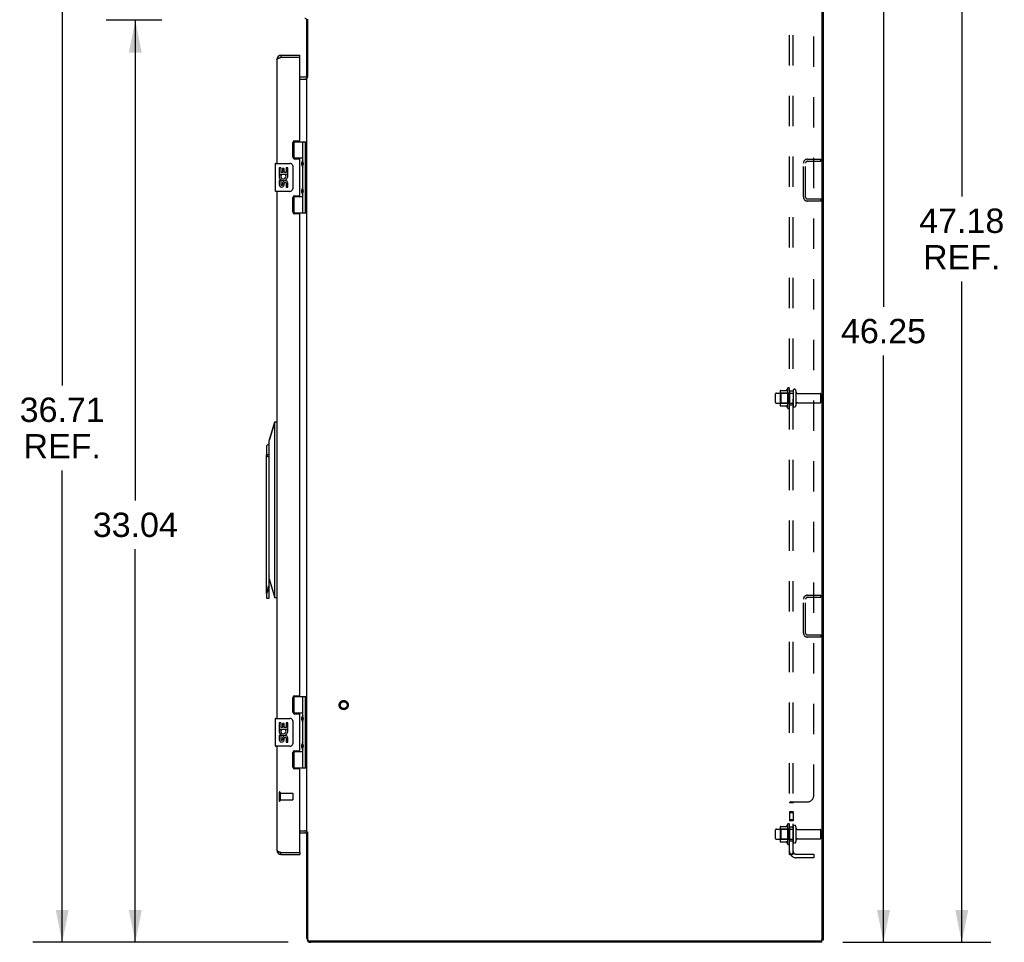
# Model space of a CAD drawing. Header units: inches. Extents: x 0 to 198, y 0 to 128.
# Tile 94 of 102: x 98 to 134, y 53 to 86. Entities that reach past the tile are written whole.
import ezdxf

# ---------------------------------------------------------------- set-up
doc = ezdxf.new("R2010")
doc.units = ezdxf.units.IN
doc.header["$LTSCALE"] = 10.872093
doc.header["$MEASUREMENT"] = 0
doc.linetypes.add('HIDDEN', pattern=[0.2, 0.1, -0.1])
doc.layers.get('0').update_dxf_attribs({"linetype": 'CONTINUOUS'})
for name, color, linetype in [('02___PRT_ALL_AXES', 7, 'CONTINUOUS'), ('DEFAULT_2', 8, 'HIDDEN'), ('DIMENSIONS', 7, 'CONTINUOUS')]:
    doc.layers.add(name, color=color, linetype=linetype)
doc.styles.get("Standard").update_dxf_attribs({"font": 'arial.ttf'})
doc.dimstyles.new('DIMSTYLE_1', dxfattribs={"dimtxt": 0.872093, "dimasz": 1.162791, "dimexe": 0.09, "dimexo": 0.07, "dimgap": 0.0375, "dimtad": 0, "dimtih": 1, "dimtoh": 1, "dimzin": 4, "dimdsep": 46, "dimtxsty": 'Standard', "dimblk": '_FILLED', "dimblk1": '_FILLED', "dimblk2": '_FILLED', "dimcen": 0.09, "dimazin": 1, "dimtfac": 1, "dimtofl": 0, "dimtmove": 0, "dimatfit": 3, "dimldrblk": '_FILLED', "dimfxl": 0, "dimtolj": 1, "dimtzin": 4, "dimarcsym": 0})

# ---------------------------------------------------------------- blocks, each defined once
blk = doc.blocks.new('_FILLED')
at = {"color": 0, "linetype": 'ByBlock'}
blk.add_solid([(0, 0), (-1, 0.2), (-1, -0.2)], dxfattribs=at)
blk = doc.blocks.new('*D3')
at = {"layer": 'DIMENSIONS', "color": 2, "linetype": 'Continuous'}
for p, q in [((103.332, 85.695), (101.335, 85.695)), ((102.382, 85.695), (102.382, 68.49)), ((102.382, 52.657), (102.382, 66.746)), ((107.856, 52.657), (101.335, 52.657))]:
    blk.add_line(p, q, dxfattribs=at)
at = {"layer": 'DIMENSIONS', "color": 2, "linetype": 'Continuous', "xscale": 1.1627906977, "yscale": 1.1627906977, "zscale": 1.1627906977}
for p, rotation in [((102.382, 85.695), 90), ((102.382, 52.657), 270)]:
    blk.add_blockref('_FILLED', p, dxfattribs=dict(at, rotation=rotation))
at = {"layer": 'DIMENSIONS', "color": 2, "linetype": 'Continuous', "insert": (102.382, 68.054), "char_height": 0.8721, "width": 3.04746, "attachment_point": 2, "line_spacing_factor": 0.9}
blk.add_mtext('33.04', dxfattribs=at)
blk = doc.blocks.new('*D5')
at = {"layer": 'DIMENSIONS', "color": 2, "linetype": 'Continuous'}
for p, q in [((126.409, 98.903), (130.239, 98.903)), ((129.193, 98.903), (129.193, 75.432)), ((129.193, 52.657), (129.193, 73.688)), ((127.741, 52.657), (130.239, 52.657))]:
    blk.add_line(p, q, dxfattribs=at)
at = {"layer": 'DIMENSIONS', "color": 2, "linetype": 'Continuous', "xscale": 1.1627906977, "yscale": 1.1627906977, "zscale": 1.1627906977}
for p, rotation in [((129.193, 98.903), 90), ((129.193, 52.657), 270)]:
    blk.add_blockref('_FILLED', p, dxfattribs=dict(at, rotation=rotation))
at = {"layer": 'DIMENSIONS', "color": 2, "linetype": 'Continuous', "insert": (129.193, 74.996), "char_height": 0.8721, "width": 3.04746, "attachment_point": 2, "line_spacing_factor": 0.9}
blk.add_mtext('46.25', dxfattribs=at)
blk = doc.blocks.new('*D6')
at = {"layer": 'DIMENSIONS', "color": 2, "linetype": 'Continuous'}
for p, q in [((101.774, 89.369), (98.715, 89.369)), ((99.762, 89.369), (99.762, 72.612)), ((99.762, 52.657), (99.762, 69.559)), ((107.856, 52.657), (98.715, 52.657))]:
    blk.add_line(p, q, dxfattribs=at)
at = {"layer": 'DIMENSIONS', "color": 2, "linetype": 'Continuous', "xscale": 1.1627906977, "yscale": 1.1627906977, "zscale": 1.1627906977}
for p, rotation in [((99.762, 89.369), 90), ((99.762, 52.657), 270)]:
    blk.add_blockref('_FILLED', p, dxfattribs=dict(at, rotation=rotation))
at = {"layer": 'DIMENSIONS', "color": 2, "linetype": 'Continuous', "insert": (99.762, 72.176), "char_height": 0.8721, "width": 3.04746, "attachment_point": 2, "line_spacing_factor": 0.9}
blk.add_mtext('36.71\\PREF.', dxfattribs=at)
blk = doc.blocks.new('*D15')
at = {"layer": 'DIMENSIONS', "color": 2, "linetype": 'Continuous'}
for p, q in [((125.877, 99.835), (133.045, 99.835)), ((131.998, 99.835), (131.998, 79.385)), ((131.998, 52.657), (131.998, 76.332)), ((127.741, 52.657), (133.045, 52.657))]:
    blk.add_line(p, q, dxfattribs=at)
at = {"layer": 'DIMENSIONS', "color": 2, "linetype": 'Continuous', "xscale": 1.1627906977, "yscale": 1.1627906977, "zscale": 1.1627906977}
for p, rotation in [((131.998, 99.835), 90), ((131.998, 52.657), 270)]:
    blk.add_blockref('_FILLED', p, dxfattribs=dict(at, rotation=rotation))
at = {"layer": 'DIMENSIONS', "color": 2, "linetype": 'Continuous', "insert": (131.998, 78.949), "char_height": 0.8721, "width": 3.04746, "attachment_point": 2, "line_spacing_factor": 0.9}
blk.add_mtext('47.18\\PREF.', dxfattribs=at)

msp = doc.modelspace()

# ---------------------------------------------------------------- linework, layer by layer
at = {"color": 3, "linetype": 'Continuous'}
for p, q in [((126.987, 96.008), (126.987, 52.755)), ((108.562, 83.673), (108.562, 85.741)), ((107.53, 84.344), (107.537, 84.346)), ((107.537, 84.346), (107.543, 84.348)), ((107.543, 84.348), (107.55, 84.351)), ((107.55, 84.351), (107.556, 84.353)), ((107.556, 84.353), (107.563, 84.355)), ((107.563, 84.355), (107.574, 84.358)), ((107.574, 84.358), (107.584, 84.362)), ((107.584, 84.362), (107.602, 84.367)), ((107.602, 84.442), (108.282, 84.442)), ((108.267, 84.367), (107.602, 84.367)), ((108.282, 81.409), (108.282, 84.352)), ((107.457, 84.297), (107.457, 80.567)), ((108.525, 56.609), (108.525, 83.638)), ((108.525, 83.638), (108.545, 83.638)), ((108.282, 83.59), (108.51, 83.59)), ((108.032, 80.788), (108.032, 81.315)), ((108.095, 81.378), (108.251, 81.378)), ((108.251, 80.725), (108.095, 80.725)), ((108.282, 79.441), (108.282, 80.694)), ((107.457, 79.567), (107.457, 60.681)), ((108.095, 79.41), (108.251, 79.41)), ((108.032, 78.82), (108.032, 79.347)), ((108.251, 78.757), (108.095, 78.757)), ((108.282, 61.522), (108.282, 78.726)), ((108.032, 60.901), (108.032, 61.428)), ((108.095, 61.491), (108.251, 61.491)), ((108.251, 60.838), (108.095, 60.838)), ((108.282, 59.554), (108.282, 60.807)), ((107.457, 59.681), (107.457, 55.951)), ((108.032, 58.933), (108.032, 59.46)), ((108.095, 59.523), (108.251, 59.523)), ((108.251, 58.87), (108.095, 58.87)), ((108.282, 55.896), (108.282, 58.839)), ((108.282, 56.657), (108.51, 56.657)), ((108.525, 56.609), (108.545, 56.609)), ((108.562, 52.755), (108.562, 56.575)), ((107.537, 55.901), (107.543, 55.899)), ((107.543, 55.899), (107.55, 55.897)), ((107.55, 55.897), (107.556, 55.895)), ((107.556, 55.895), (107.567, 55.892)), ((107.567, 55.892), (107.577, 55.888)), ((107.577, 55.888), (107.602, 55.881)), ((107.602, 55.881), (108.267, 55.881)), ((107.602, 55.806), (108.282, 55.806)), ((126.927, 52.695), (108.622, 52.695)), ((126.983, 52.732), (126.987, 52.732))]:
    msp.add_line(p, q, dxfattribs=at)
at = {"color": 7, "linetype": 'Continuous'}
for p, q in [((127.025, 96.005), (127.025, 52.732)), ((108.525, 83.665), (108.525, 85.695)), ((107.602, 84.442), (107.602, 84.367)), ((108.282, 84.367), (108.267, 84.367)), ((108.282, 84.367), (108.282, 84.442)), ((108.282, 83.665), (108.455, 83.665)), ((108.559, 83.665), (108.525, 83.665)), ((108.542, 83.665), (108.555, 83.655)), ((108.041, 81.347), (108.525, 81.347)), ((108.067, 81.347), (108.067, 80.756)), ((108.387, 80.659), (108.387, 81.347)), ((108.486, 78.788), (108.486, 81.347)), ((107.397, 80.552), (107.397, 79.582)), ((107.412, 80.567), (107.922, 80.567)), ((108.022, 80.467), (108.022, 79.667)), ((108.387, 80.756), (108.04, 80.756)), ((108.047, 80.747), (108.098, 80.747)), ((108.371, 80.629), (108.371, 80.559)), ((108.371, 80.559), (108.371, 80.489)), ((108.387, 79.675), (108.387, 80.459)), ((107.922, 79.567), (107.412, 79.567)), ((108.371, 79.645), (108.371, 79.575)), ((108.371, 79.575), (108.371, 79.505)), ((108.387, 78.788), (108.387, 79.475)), ((108.04, 79.378), (108.387, 79.378)), ((108.098, 79.387), (108.047, 79.387)), ((108.067, 79.378), (108.067, 78.788)), ((108.525, 78.788), (108.041, 78.788)), ((107.181, 70.629), (107.378, 71.305)), ((107.378, 71.305), (107.181, 70.636)), ((107.378, 65.006), (107.378, 71.305)), ((107.378, 71.305), (107.457, 71.305)), ((107.181, 65.675), (107.181, 70.636)), ((107.087, 70.45), (107.087, 70.124)), ((107.087, 65.158), (107.087, 70.124)), ((107.181, 70.124), (107.087, 70.124)), ((107.173, 64.986), (107.173, 66.407)), ((107.181, 65.682), (107.378, 65.006)), ((107.181, 65.675), (107.378, 65.006)), ((107.154, 65.429), (107.157, 65.413)), ((107.087, 65.159), (107.087, 65.006)), ((107.107, 64.986), (107.173, 64.986)), ((107.457, 65.006), (107.378, 65.006)), ((108.041, 61.46), (108.525, 61.46)), ((108.067, 61.46), (108.067, 60.87)), ((108.387, 60.773), (108.387, 61.46)), ((108.486, 58.901), (108.486, 61.46)), ((108.387, 60.87), (108.04, 60.87)), ((108.047, 60.861), (108.098, 60.861)), ((108.371, 60.743), (108.371, 60.673)), ((107.397, 60.666), (107.397, 59.696)), ((107.412, 60.681), (107.922, 60.681)), ((108.022, 60.581), (108.022, 59.781)), ((108.371, 60.673), (108.371, 60.603)), ((108.387, 59.789), (108.387, 60.572)), ((107.922, 59.681), (107.412, 59.681)), ((108.371, 59.759), (108.371, 59.689)), ((108.371, 59.689), (108.371, 59.619)), ((108.04, 59.492), (108.387, 59.492)), ((108.098, 59.501), (108.047, 59.501)), ((108.067, 59.492), (108.067, 58.901)), ((108.387, 58.901), (108.387, 59.588)), ((108.525, 58.901), (108.041, 58.901)), ((108.282, 56.582), (108.455, 56.582)), ((108.525, 56.582), (108.559, 56.582)), ((108.525, 52.802), (108.525, 56.582)), ((108.542, 56.582), (108.555, 56.593)), ((107.602, 55.806), (107.602, 55.881)), ((108.267, 55.881), (108.282, 55.881)), ((108.282, 55.881), (108.282, 55.806)), ((126.987, 52.657), (108.67, 52.657)), ((127.025, 52.732), (126.987, 52.732)), ((126.987, 52.657), (126.987, 52.732))]:
    msp.add_line(p, q, dxfattribs=at)
at = {"color": 3, "linetype": 'Continuous'}
for points in [[(107.457, 84.297), (107.457, 84.298), (107.457, 84.299), (107.457, 84.3), (107.458, 84.301), (107.458, 84.302), (107.459, 84.304), (107.459, 84.305), (107.46, 84.306), (107.46, 84.307), (107.461, 84.308), (107.462, 84.309), (107.463, 84.31), (107.464, 84.311), (107.465, 84.312), (107.467, 84.313), (107.468, 84.315), (107.469, 84.316), (107.471, 84.317), (107.472, 84.318), (107.474, 84.319), (107.476, 84.32), (107.478, 84.321), (107.479, 84.322), (107.481, 84.323), (107.483, 84.324), (107.485, 84.325), (107.488, 84.327), (107.49, 84.328), (107.492, 84.329), (107.494, 84.33), (107.497, 84.331), (107.499, 84.332), (107.502, 84.333), (107.505, 84.334), (107.507, 84.335), (107.51, 84.336), (107.513, 84.337), (107.516, 84.339), (107.518, 84.34), (107.521, 84.341), (107.524, 84.342), (107.527, 84.343), (107.53, 84.344)], [(108.545, 83.638), (108.546, 83.639), (108.548, 83.641), (108.549, 83.642), (108.55, 83.643), (108.55, 83.644), (108.551, 83.645), (108.552, 83.646), (108.552, 83.647), (108.553, 83.648), (108.553, 83.649), (108.553, 83.65), (108.554, 83.651), (108.554, 83.652)], [(108.554, 83.652), (108.555, 83.654), (108.555, 83.655), (108.555, 83.656), (108.556, 83.657), (108.556, 83.658), (108.557, 83.66), (108.557, 83.661), (108.558, 83.663), (108.558, 83.664), (108.559, 83.666), (108.56, 83.667), (108.561, 83.669), (108.561, 83.671), (108.562, 83.673)], [(108.51, 83.59), (108.509, 83.591), (108.509, 83.592), (108.509, 83.594), (108.509, 83.595), (108.51, 83.596), (108.51, 83.598), (108.511, 83.599), (108.512, 83.601), (108.513, 83.602)], [(108.513, 83.602), (108.514, 83.603), (108.515, 83.605), (108.517, 83.606), (108.518, 83.607), (108.519, 83.608), (108.52, 83.609)], [(108.52, 83.609), (108.522, 83.611), (108.523, 83.612), (108.523, 83.613), (108.524, 83.614), (108.525, 83.616), (108.525, 83.617), (108.525, 83.618)], [(108.51, 56.657), (108.509, 56.656), (108.509, 56.655), (108.509, 56.654), (108.509, 56.653), (108.51, 56.651), (108.51, 56.65), (108.511, 56.648), (108.512, 56.647), (108.513, 56.645)], [(108.513, 56.645), (108.514, 56.644), (108.515, 56.643), (108.517, 56.642), (108.518, 56.641), (108.519, 56.639), (108.52, 56.638)], [(108.52, 56.638), (108.522, 56.637), (108.523, 56.636), (108.523, 56.634), (108.524, 56.633), (108.525, 56.632), (108.525, 56.631), (108.525, 56.63)], [(108.545, 56.609), (108.546, 56.608), (108.548, 56.607), (108.549, 56.606), (108.55, 56.605), (108.55, 56.603), (108.551, 56.602), (108.552, 56.601), (108.552, 56.601), (108.553, 56.6), (108.553, 56.599), (108.553, 56.598), (108.554, 56.597), (108.554, 56.596), (108.554, 56.595), (108.555, 56.594), (108.555, 56.593), (108.555, 56.592), (108.556, 56.591), (108.556, 56.589), (108.557, 56.588), (108.557, 56.586), (108.558, 56.585), (108.558, 56.584), (108.559, 56.582), (108.56, 56.58), (108.561, 56.579), (108.561, 56.577), (108.562, 56.575)], [(107.457, 55.951), (107.457, 55.949), (107.457, 55.948), (107.457, 55.947), (107.458, 55.946), (107.458, 55.945), (107.459, 55.944), (107.459, 55.943), (107.46, 55.942), (107.46, 55.941), (107.461, 55.94), (107.462, 55.939), (107.463, 55.937), (107.464, 55.936), (107.465, 55.935), (107.467, 55.934), (107.468, 55.933), (107.469, 55.932), (107.471, 55.931), (107.472, 55.93), (107.474, 55.929), (107.476, 55.928), (107.478, 55.927), (107.479, 55.925), (107.481, 55.924), (107.483, 55.923), (107.485, 55.922), (107.488, 55.921), (107.49, 55.92), (107.492, 55.919), (107.494, 55.918), (107.497, 55.917), (107.499, 55.916), (107.502, 55.914), (107.505, 55.913), (107.507, 55.912), (107.51, 55.911), (107.513, 55.91), (107.516, 55.909), (107.518, 55.908), (107.521, 55.907), (107.524, 55.906), (107.527, 55.905), (107.53, 55.904), (107.537, 55.901)]]:
    msp.add_lwpolyline(points, dxfattribs=at)
at = {"color": 7, "linetype": 'Continuous'}
for points in [[(108.51, 83.691), (108.509, 83.691), (108.509, 83.691), (108.509, 83.69), (108.509, 83.689), (108.51, 83.688), (108.51, 83.687), (108.511, 83.686), (108.512, 83.685), (108.513, 83.684), (108.514, 83.682)], [(108.514, 83.682), (108.517, 83.68), (108.518, 83.678), (108.519, 83.677), (108.52, 83.675)], [(108.52, 83.675), (108.522, 83.673), (108.523, 83.672), (108.523, 83.67), (108.524, 83.669)], [(108.015, 80.503), (108.017, 80.498), (108.019, 80.492), (108.02, 80.486), (108.021, 80.48), (108.022, 80.473), (108.022, 80.467)], [(108.387, 80.415), (108.386, 80.424), (108.384, 80.433), (108.381, 80.444), (108.377, 80.455), (108.373, 80.466), (108.368, 80.478), (108.363, 80.49), (108.358, 80.501), (108.354, 80.513), (108.35, 80.524), (108.347, 80.536), (108.345, 80.547), (108.345, 80.559), (108.345, 80.571), (108.347, 80.582), (108.35, 80.594), (108.354, 80.605), (108.358, 80.617), (108.363, 80.628), (108.368, 80.64), (108.373, 80.652), (108.377, 80.663), (108.381, 80.674), (108.384, 80.685), (108.386, 80.694), (108.387, 80.703)], [(108.022, 79.667), (108.022, 79.661), (108.021, 79.655), (108.02, 79.648), (108.019, 79.642), (108.017, 79.637), (108.015, 79.631)], [(108.387, 79.431), (108.386, 79.44), (108.384, 79.449), (108.381, 79.46), (108.377, 79.471), (108.373, 79.482), (108.368, 79.494), (108.363, 79.506), (108.358, 79.517), (108.354, 79.529), (108.35, 79.54), (108.347, 79.552), (108.345, 79.563), (108.345, 79.575), (108.345, 79.587), (108.347, 79.598), (108.35, 79.61), (108.354, 79.621), (108.358, 79.633), (108.363, 79.644), (108.368, 79.656), (108.373, 79.668), (108.377, 79.679), (108.381, 79.69), (108.384, 79.701), (108.386, 79.71), (108.387, 79.719)], [(107.136, 70.055), (107.128, 70.065), (107.12, 70.075), (107.112, 70.086), (107.105, 70.098), (107.097, 70.111), (107.089, 70.124)], [(107.154, 70.054), (107.15, 70.053), (107.146, 70.052), (107.143, 70.052), (107.14, 70.052), (107.138, 70.053), (107.136, 70.055)], [(107.157, 70.055), (107.157, 70.055), (107.156, 70.055), (107.155, 70.055), (107.155, 70.054), (107.154, 70.054), (107.154, 70.054)], [(107.181, 70.069), (107.175, 70.065), (107.157, 70.055)], [(107.136, 65.329), (107.138, 65.345), (107.14, 65.361), (107.143, 65.377), (107.146, 65.394), (107.15, 65.411), (107.154, 65.429)], [(107.087, 65.158), (107.087, 65.157), (107.087, 65.156), (107.087, 65.155), (107.087, 65.154), (107.087, 65.153), (107.088, 65.153), (107.088, 65.152), (107.088, 65.152), (107.089, 65.151), (107.089, 65.151), (107.089, 65.151), (107.09, 65.151), (107.09, 65.151), (107.091, 65.151), (107.091, 65.151), (107.092, 65.152), (107.092, 65.152), (107.093, 65.153), (107.093, 65.153), (107.094, 65.154), (107.095, 65.155), (107.095, 65.156), (107.096, 65.157), (107.096, 65.158), (107.097, 65.159), (107.098, 65.161), (107.099, 65.162), (107.099, 65.164), (107.1, 65.165), (107.101, 65.167), (107.102, 65.169), (107.102, 65.171), (107.103, 65.173), (107.104, 65.175), (107.105, 65.178), (107.106, 65.18), (107.107, 65.183)], [(108.387, 60.529), (108.386, 60.537), (108.384, 60.547), (108.381, 60.557), (108.377, 60.568), (108.373, 60.58), (108.368, 60.592), (108.363, 60.603), (108.358, 60.615), (108.354, 60.627), (108.35, 60.638), (108.347, 60.65), (108.345, 60.661), (108.345, 60.673), (108.345, 60.684), (108.347, 60.696), (108.35, 60.707), (108.354, 60.719), (108.358, 60.73), (108.363, 60.742), (108.368, 60.754), (108.373, 60.765), (108.377, 60.777), (108.381, 60.788), (108.384, 60.799), (108.386, 60.808), (108.387, 60.817)], [(108.015, 60.617), (108.017, 60.611), (108.019, 60.605), (108.02, 60.599), (108.021, 60.593), (108.022, 60.587), (108.022, 60.581)], [(108.022, 59.781), (108.022, 59.774), (108.021, 59.768), (108.02, 59.762), (108.019, 59.756), (108.017, 59.75), (108.015, 59.744)], [(108.387, 59.545), (108.386, 59.553), (108.384, 59.563), (108.381, 59.573), (108.377, 59.584), (108.373, 59.596), (108.368, 59.608), (108.363, 59.619), (108.358, 59.631), (108.354, 59.643), (108.35, 59.654), (108.347, 59.666), (108.345, 59.677), (108.345, 59.689), (108.345, 59.7), (108.347, 59.712), (108.35, 59.723), (108.354, 59.735), (108.358, 59.746), (108.363, 59.758), (108.368, 59.77), (108.373, 59.781), (108.377, 59.793), (108.381, 59.804), (108.384, 59.815), (108.386, 59.824), (108.387, 59.833)], [(108.51, 56.556), (108.509, 56.557), (108.509, 56.557), (108.509, 56.558), (108.509, 56.558), (108.51, 56.559), (108.51, 56.56), (108.511, 56.561), (108.512, 56.563), (108.513, 56.564), (108.514, 56.565), (108.517, 56.568)], [(108.517, 56.568), (108.518, 56.57), (108.519, 56.571), (108.52, 56.573)], [(108.52, 56.573), (108.522, 56.574), (108.523, 56.576), (108.523, 56.577), (108.524, 56.579), (108.525, 56.58)]]:
    msp.add_lwpolyline(points, dxfattribs=at)
for centre, radius, start, end in [((108.455, 85.695), 0.07, 0, 90), ((107.602, 84.297), 0.07, 90, 124.5777), ((108.455, 83.735), 0.07, 270, 356.1208), ((107.412, 80.552), 0.015, 90, 180), ((107.922, 80.467), 0.1, 21.205, 90), ((108.461, 80.629), 0.09, 145.3566, 180), ((108.461, 80.489), 0.09, 180, 214.6434), ((107.412, 79.582), 0.015, 180, 270), ((107.922, 79.667), 0.1, 270, 338.7946), ((108.461, 79.645), 0.09, 145.3566, 180), ((108.461, 79.505), 0.09, 180, 214.6434), ((107.386, 70.124), 0.443, 117.5508, 132.4973), ((107.193, 65.774), 0.0197, 126.9117, 180), ((107.107, 65.006), 0.0197, 180, 270), ((108.461, 60.743), 0.09, 145.3566, 180), ((107.412, 60.666), 0.015, 90, 180), ((107.922, 60.581), 0.1, 21.205, 90), ((108.461, 60.603), 0.09, 180, 214.6434), ((107.412, 59.696), 0.015, 180, 270), ((107.922, 59.781), 0.1, 270, 338.7946), ((108.461, 59.759), 0.09, 145.3566, 180), ((108.461, 59.619), 0.09, 180, 214.6434), ((108.455, 56.512), 0.07, 3.8792, 90), ((107.602, 55.951), 0.07, 235.4223, 270), ((108.67, 52.802), 0.145, 180, 270)]:
    msp.add_arc(centre, radius, start, end, dxfattribs=at)
at = {"color": 3, "linetype": 'Continuous'}
for centre, radius, start, end in [((107.602, 84.297), 0.145, 90, 180), ((108.267, 84.352), 0.015, 0, 90), ((108.455, 83.735), 0.145, 270, 293.8849), ((108.095, 81.315), 0.063, 90, 180), ((108.251, 81.409), 0.031, 270, 360), ((108.095, 80.788), 0.063, 180, 270), ((108.251, 80.694), 0.031, 0, 90), ((108.095, 79.347), 0.063, 90, 180), ((108.251, 79.441), 0.031, 270, 360), ((108.095, 78.82), 0.063, 180, 270), ((108.251, 78.726), 0.031, 0, 90), ((108.095, 61.428), 0.063, 90, 180), ((108.251, 61.522), 0.031, 270, 360), ((108.095, 60.901), 0.063, 180, 270), ((108.251, 60.807), 0.031, 0, 90), ((108.095, 59.46), 0.063, 90, 180), ((108.251, 59.554), 0.031, 270, 360), ((108.095, 58.933), 0.063, 180, 270), ((108.251, 58.839), 0.031, 0, 90), ((108.455, 56.512), 0.145, 66.1151, 90), ((107.602, 55.951), 0.145, 180, 270), ((108.267, 55.896), 0.015, 270, 360), ((108.622, 52.755), 0.06, 180, 270), ((126.927, 52.755), 0.06, 270, 360)]:
    msp.add_arc(centre, radius, start, end, dxfattribs=at)
at = {"color": 7, "linetype": 'Continuous'}
for centre, major_axis, ratio, start_param, end_param in [((108.298, 80.559), (0, 0.188), 0.5625, -2.134404, -1.007189), ((108.298, 79.575), (0, 0.188), 0.5625, -2.134404, -1.007189), ((109.667, 65.754), (4.466, 0), 0.176327, 2.161221, 2.163346), ((106.935, 65.429), (0, 0.443), 0.466308, -2.158939, -1.797829), ((109.667, 65.429), (2.512, 0), 0.176327, -3.104842, -3.021929), ((108.298, 60.673), (0, 0.188), 0.5625, -2.134404, -1.007189), ((108.298, 59.689), (0, 0.188), 0.5625, -2.134404, -1.007189)]:
    msp.add_ellipse(centre, major_axis=major_axis, ratio=ratio, start_param=start_param, end_param=end_param, dxfattribs=at)
at = {"layer": '02___PRT_ALL_AXES', "color": 7, "linetype": 'Continuous'}
for p, q in [((108.098, 80.725), (108.098, 80.747)), ((107.534, 80.413), (107.534, 80.182)), ((107.595, 80.413), (107.534, 80.413)), ((107.534, 80.182), (107.794, 80.182)), ((107.534, 80.136), (107.534, 80.083)), ((107.603, 80.146), (107.545, 80.171)), ((107.595, 80.413), (107.595, 80.245)), ((107.658, 80.245), (107.595, 80.245)), ((107.658, 80.381), (107.658, 80.245)), ((107.719, 80.381), (107.658, 80.381)), ((107.719, 80.245), (107.719, 80.381)), ((107.784, 80.245), (107.719, 80.245)), ((107.794, 80.182), (107.767, 80.163)), ((107.784, 80.413), (107.784, 80.245)), ((107.847, 80.413), (107.784, 80.413)), ((107.828, 80.182), (107.847, 80.182)), ((107.847, 80.182), (107.847, 80.413)), ((107.534, 79.952), (107.534, 79.795)), ((107.595, 79.952), (107.534, 79.952)), ((107.595, 79.952), (107.595, 79.816)), ((107.658, 79.858), (107.658, 79.816)), ((107.719, 79.795), (107.719, 79.864)), ((107.784, 79.858), (107.784, 79.721)), ((107.847, 79.721), (107.847, 79.858)), ((107.784, 79.721), (107.847, 79.721)), ((108.098, 79.387), (108.098, 79.41)), ((108.098, 60.838), (108.098, 60.861)), ((107.595, 60.526), (107.534, 60.526)), ((107.534, 60.526), (107.534, 60.296)), ((107.595, 60.526), (107.595, 60.359)), ((107.658, 60.359), (107.595, 60.359)), ((107.719, 60.495), (107.658, 60.495)), ((107.658, 60.495), (107.658, 60.359)), ((107.719, 60.359), (107.719, 60.495)), ((107.784, 60.359), (107.719, 60.359)), ((107.847, 60.526), (107.784, 60.526)), ((107.784, 60.526), (107.784, 60.359)), ((107.847, 60.296), (107.847, 60.526)), ((107.534, 60.296), (107.794, 60.296)), ((107.534, 60.249), (107.534, 60.196)), ((107.595, 60.065), (107.534, 60.065)), ((107.534, 60.065), (107.534, 59.909)), ((107.603, 60.26), (107.545, 60.285)), ((107.595, 60.065), (107.595, 59.929)), ((107.794, 60.296), (107.767, 60.277)), ((107.828, 60.296), (107.847, 60.296)), ((107.658, 59.971), (107.658, 59.929)), ((107.719, 59.909), (107.719, 59.978)), ((107.784, 59.971), (107.784, 59.835)), ((107.784, 59.835), (107.847, 59.835)), ((107.847, 59.835), (107.847, 59.971)), ((108.098, 59.501), (108.098, 59.523))]:
    msp.add_line(p, q, dxfattribs=at)
at = {"layer": '02___PRT_ALL_AXES', "color": 8, "linetype": 'HIDDEN'}
for p, q in [((125.355, 72.34), (125.95, 72.34)), ((125.755, 72.513), (125.755, 71.802)), ((125.825, 72.407), (125.825, 72.492)), ((125.95, 72.407), (125.825, 72.407)), ((125.825, 72.407), (125.825, 71.907)), ((125.95, 72.407), (125.95, 71.907)), ((126.118, 72.323), (126.92, 72.323)), ((126.118, 71.991), (126.92, 71.991)), ((125.355, 71.974), (125.95, 71.974)), ((125.95, 71.907), (125.825, 71.907)), ((125.825, 71.823), (125.825, 71.907)), ((107.575, 58.005), (108.022, 58.005)), ((107.575, 57.757), (107.575, 58.005)), ((107.575, 57.757), (108.022, 57.757)), ((125.95, 57.328), (125.825, 57.328)), ((125.825, 57.328), (125.825, 57.011)), ((125.95, 57.292), (125.825, 57.292)), ((125.95, 57.328), (125.95, 57.011)), ((125.755, 56.888), (125.755, 56.177)), ((125.95, 57.047), (125.825, 57.047)), ((125.95, 57.011), (125.825, 57.011)), ((125.825, 56.782), (125.825, 56.867)), ((125.355, 56.715), (125.95, 56.715)), ((125.95, 56.782), (125.825, 56.782)), ((125.825, 56.782), (125.825, 56.282)), ((125.95, 56.782), (125.95, 56.282)), ((126.118, 56.698), (126.92, 56.698)), ((125.355, 56.349), (125.95, 56.349)), ((125.95, 56.282), (125.825, 56.282)), ((125.825, 56.198), (125.825, 56.282)), ((126.118, 56.366), (126.92, 56.366))]:
    msp.add_line(p, q, dxfattribs=at)
msp.add_circle((109.85, 61.157), 0.124, dxfattribs=at)
at = {"layer": '02___PRT_ALL_AXES', "color": 7, "linetype": 'Continuous'}
for centre, radius, start, end in [((107.689, 80.109), 0.157, 156.5966, 170.2969), ((107.689, 80.109), 0.0943, 156.5966, 35.1122), ((107.689, 80.109), 0.157, 25.737, 27.8532), ((107.693, 80.109), 0.154, 341.4199, 26.1963), ((107.689, 80.109), 0.157, 189.7031, 341.8791), ((107.626, 79.816), 0.0943, 192.5402, 251.701), ((107.627, 79.816), 0.0314, 180, 0.0485), ((107.626, 79.816), 0.0943, 251.7267, 347.4338), ((107.752, 79.858), 0.0943, 0, 180), ((107.753, 79.853), 0.0362, 83.4285, 161.7628), ((107.752, 79.858), 0.0314, 0, 81.2295), ((107.689, 60.223), 0.157, 156.5966, 170.2969), ((107.689, 60.223), 0.157, 189.7031, 341.8791), ((107.689, 60.223), 0.0943, 156.5966, 35.1122), ((107.752, 59.971), 0.0943, 0, 180), ((107.753, 59.966), 0.0362, 83.4285, 161.7628), ((107.752, 59.971), 0.0314, 0, 81.2295), ((107.689, 60.223), 0.157, 25.737, 27.8532), ((107.693, 60.223), 0.154, 341.4199, 26.1963), ((107.626, 59.929), 0.0943, 192.5402, 251.701), ((107.627, 59.929), 0.0314, 180, 0.0485), ((107.626, 59.929), 0.0943, 251.7267, 347.4338)]:
    msp.add_arc(centre, radius, start, end, dxfattribs=at)
at = {"layer": '02___PRT_ALL_AXES', "color": 8, "linetype": 'HIDDEN'}
for centre, radius, start, end in [((126.355, 72.157), 0.698, 149.3369, 156.0321), ((125.787, 72.492), 0.0384, 0, 145.5503), ((126.355, 72.157), 0.698, 203.9679, 210.6631), ((125.787, 71.823), 0.0384, 214.4497, 360), ((126.355, 56.532), 0.698, 149.3369, 156.0321), ((125.787, 56.867), 0.0384, 0, 145.5503), ((126.355, 56.532), 0.698, 203.9679, 210.6631), ((125.787, 56.198), 0.0384, 214.4497, 360)]:
    msp.add_arc(centre, radius, start, end, dxfattribs=at)
at = {"layer": 'DEFAULT_2', "color": 8, "linetype": 'HIDDEN'}
for p, q in [((125.825, 55.814), (125.825, 88.501)), ((125.95, 55.814), (125.95, 88.501)), ((126.7, 57.939), (126.7, 86.376)), ((126.325, 79.365), (126.325, 80.575)), ((126.4, 79.365), (126.4, 80.575)), ((126.47, 80.72), (126.95, 80.72)), ((126.47, 80.645), (126.95, 80.645)), ((126.95, 80.645), (126.95, 80.72)), ((126.47, 79.295), (126.95, 79.295)), ((126.95, 79.22), (126.47, 79.22)), ((126.95, 79.295), (126.95, 79.22)), ((125.489, 72.413), (125.489, 71.902)), ((125.509, 72.341), (125.489, 72.361)), ((125.499, 72.435), (125.727, 72.435)), ((125.805, 72.341), (125.509, 72.341)), ((125.509, 72.341), (125.509, 71.974)), ((125.805, 72.341), (125.825, 72.361)), ((125.805, 72.341), (125.805, 71.974)), ((126.056, 72.422), (126.056, 71.893)), ((125.325, 72.004), (125.325, 72.31)), ((126.95, 72.021), (126.95, 72.293)), ((125.509, 71.974), (125.489, 71.954)), ((125.499, 71.88), (125.727, 71.88)), ((125.805, 71.974), (125.509, 71.974)), ((125.805, 71.974), (125.825, 71.954)), ((126.325, 63.74), (126.325, 64.95)), ((126.4, 63.74), (126.4, 64.95)), ((126.47, 65.095), (126.95, 65.095)), ((126.47, 65.02), (126.95, 65.02)), ((126.95, 65.02), (126.95, 65.095)), ((126.47, 63.67), (126.95, 63.67)), ((126.95, 63.595), (126.47, 63.595)), ((126.95, 63.67), (126.95, 63.595)), ((107.532, 58.023), (107.532, 57.739)), ((107.575, 58.023), (107.575, 57.739)), ((108.032, 57.995), (108.032, 57.767)), ((125.95, 57.653), (125.825, 57.653)), ((125.851, 57.675), (125.847, 57.673)), ((125.858, 57.678), (125.851, 57.675)), ((125.862, 57.679), (125.857, 57.677)), ((125.879, 57.689), (126.45, 57.689)), ((125.951, 57.657), (125.95, 57.656)), ((125.95, 57.655), (125.95, 57.653)), ((125.954, 57.661), (125.953, 57.66)), ((125.972, 57.675), (125.971, 57.674)), ((125.975, 57.681), (125.975, 57.68)), ((125.976, 57.684), (125.976, 57.683)), ((125.499, 56.81), (125.727, 56.81)), ((125.325, 56.379), (125.325, 56.685)), ((125.489, 56.788), (125.489, 56.277)), ((125.509, 56.716), (125.489, 56.736)), ((125.805, 56.716), (125.509, 56.716)), ((125.509, 56.716), (125.509, 56.349)), ((125.805, 56.716), (125.825, 56.736)), ((125.805, 56.716), (125.805, 56.349)), ((126.056, 56.797), (126.056, 56.268)), ((126.95, 56.396), (126.95, 56.668)), ((125.509, 56.349), (125.489, 56.329)), ((125.499, 56.255), (125.727, 56.255)), ((125.805, 56.349), (125.509, 56.349)), ((125.805, 56.349), (125.825, 56.329)), ((125.95, 55.814), (125.825, 55.814)), ((125.879, 55.775), (125.975, 55.855)), ((126.062, 55.814), (126.7, 55.814)), ((126.7, 55.814), (126.7, 55.689)), ((126.7, 55.689), (126.062, 55.689))]:
    msp.add_line(p, q, dxfattribs=at)
for points in [[(125.848, 57.673), (125.844, 57.672), (125.841, 57.67), (125.838, 57.669), (125.835, 57.667), (125.832, 57.665), (125.83, 57.663), (125.828, 57.661), (125.827, 57.66), (125.826, 57.658), (125.825, 57.656), (125.825, 57.655), (125.825, 57.653)], [(125.841, 57.67), (125.838, 57.669), (125.836, 57.667), (125.833, 57.666), (125.831, 57.664), (125.829, 57.662), (125.828, 57.661), (125.826, 57.659), (125.826, 57.657), (125.825, 57.656), (125.825, 57.655), (125.825, 57.653)], [(125.877, 57.687), (125.875, 57.686), (125.873, 57.684), (125.87, 57.683), (125.867, 57.682), (125.864, 57.68), (125.861, 57.679)], [(125.879, 57.689), (125.877, 57.687), (125.875, 57.686), (125.872, 57.684), (125.869, 57.682), (125.866, 57.681), (125.862, 57.679)], [(125.975, 57.689), (125.976, 57.687), (125.976, 57.686), (125.976, 57.684), (125.976, 57.683), (125.975, 57.681), (125.975, 57.68), (125.974, 57.678), (125.973, 57.677), (125.972, 57.675), (125.971, 57.674), (125.969, 57.673), (125.968, 57.672), (125.966, 57.67), (125.965, 57.669), (125.963, 57.668), (125.961, 57.667), (125.959, 57.665), (125.957, 57.664), (125.956, 57.663), (125.954, 57.661), (125.953, 57.66), (125.952, 57.659), (125.951, 57.657), (125.95, 57.656), (125.95, 57.655), (125.95, 57.653)], [(125.975, 57.689), (125.976, 57.687), (125.976, 57.686)], [(125.854, 55.791), (125.847, 55.794), (125.844, 55.795), (125.841, 55.796), (125.838, 55.798), (125.836, 55.799), (125.833, 55.801), (125.831, 55.803), (125.829, 55.804), (125.828, 55.806), (125.826, 55.808), (125.826, 55.809), (125.825, 55.811), (125.825, 55.812), (125.825, 55.814)], [(125.879, 55.775), (125.877, 55.777), (125.875, 55.779), (125.873, 55.781), (125.87, 55.783), (125.867, 55.784), (125.864, 55.786), (125.861, 55.788), (125.857, 55.789), (125.854, 55.791)], [(125.954, 55.837), (125.954, 55.837), (125.954, 55.837), (125.954, 55.837), (125.954, 55.836), (125.953, 55.836), (125.953, 55.836), (125.952, 55.836), (125.952, 55.835), (125.951, 55.835), (125.951, 55.835), (125.95, 55.835), (125.95, 55.834), (125.949, 55.834), (125.949, 55.834), (125.948, 55.833), (125.947, 55.833), (125.947, 55.833), (125.946, 55.832), (125.945, 55.832), (125.945, 55.831), (125.944, 55.831), (125.943, 55.831), (125.943, 55.83), (125.942, 55.83), (125.941, 55.83), (125.94, 55.829), (125.94, 55.829), (125.939, 55.829), (125.938, 55.828), (125.937, 55.828), (125.936, 55.828), (125.936, 55.827), (125.935, 55.827), (125.934, 55.826), (125.933, 55.826), (125.932, 55.826), (125.931, 55.825), (125.93, 55.825), (125.93, 55.825), (125.929, 55.824), (125.928, 55.824), (125.927, 55.824), (125.926, 55.823), (125.925, 55.823), (125.924, 55.823), (125.923, 55.822), (125.922, 55.822), (125.921, 55.821), (125.92, 55.821), (125.919, 55.821), (125.918, 55.82), (125.917, 55.82), (125.916, 55.82), (125.915, 55.819), (125.914, 55.819), (125.913, 55.819), (125.912, 55.819), (125.911, 55.818), (125.91, 55.818), (125.909, 55.818), (125.908, 55.817), (125.907, 55.817), (125.906, 55.817), (125.905, 55.817), (125.904, 55.816), (125.903, 55.816), (125.902, 55.816), (125.901, 55.816), (125.9, 55.815), (125.899, 55.815), (125.898, 55.815), (125.897, 55.815), (125.896, 55.815), (125.895, 55.814), (125.894, 55.814), (125.893, 55.814), (125.893, 55.814), (125.892, 55.814), (125.891, 55.814), (125.891, 55.814), (125.891, 55.814), (125.89, 55.814)], [(125.89, 55.814), (125.89, 55.814), (125.89, 55.814), (125.89, 55.814), (125.89, 55.814), (125.89, 55.814), (125.891, 55.814), (125.891, 55.814), (125.891, 55.814), (125.892, 55.814), (125.892, 55.814), (125.893, 55.814), (125.893, 55.814)], [(125.968, 55.841), (125.965, 55.838), (125.963, 55.836), (125.961, 55.834), (125.959, 55.831), (125.957, 55.829), (125.956, 55.827), (125.954, 55.825), (125.953, 55.823), (125.952, 55.821), (125.951, 55.819), (125.95, 55.817), (125.95, 55.815), (125.95, 55.814)], [(125.95, 55.834), (125.95, 55.834), (125.951, 55.834), (125.951, 55.835), (125.952, 55.835), (125.952, 55.835), (125.953, 55.836), (125.953, 55.836), (125.953, 55.836), (125.953, 55.836), (125.954, 55.837), (125.954, 55.837), (125.954, 55.837), (125.954, 55.837)], [(125.975, 55.855), (125.976, 55.854), (125.976, 55.853), (125.976, 55.853), (125.976, 55.852), (125.975, 55.851), (125.975, 55.85), (125.974, 55.849), (125.973, 55.847), (125.972, 55.846), (125.971, 55.844), (125.969, 55.843), (125.968, 55.841)]]:
    msp.add_lwpolyline(points, dxfattribs=at)
for radius in [0.164, 0.124]:
    msp.add_circle((109.85, 61.157), radius, dxfattribs=at)
for centre, radius, start, end in [((126.47, 80.575), 0.145, 90, 180), ((126.47, 80.575), 0.07, 90, 180), ((126.47, 79.365), 0.145, 180, 270), ((126.47, 79.365), 0.07, 180, 270), ((125.355, 72.31), 0.03, 90, 180), ((125.63, 72.413), 0.141, 174.7919, 180), ((125.499, 72.425), 0.01, 90, 174.8062), ((125.708, 72.445), 0.01, 270, 336.0321), ((126.003, 72.422), 0.053, 0, 180), ((126.118, 72.386), 0.0625, 180, 270), ((125.355, 72.004), 0.03, 180, 270), ((126.118, 71.929), 0.0625, 90, 180), ((126.92, 72.293), 0.03, 360, 90), ((126.92, 72.021), 0.03, 270, 0), ((125.63, 71.902), 0.141, 180, 185.2081), ((125.499, 71.89), 0.01, 185.1938, 270), ((125.708, 71.87), 0.01, 23.9679, 90), ((126.003, 71.893), 0.053, 180, 360), ((126.47, 64.95), 0.145, 90, 180), ((126.47, 64.95), 0.07, 90, 180), ((126.47, 63.74), 0.145, 180, 270), ((126.47, 63.74), 0.07, 180, 270), ((107.553, 58.023), 0.0215, 0, 180), ((108.022, 57.995), 0.01, 0, 90), ((126.45, 57.939), 0.25, 270, 360), ((107.553, 57.739), 0.0215, 180, 360), ((108.022, 57.767), 0.01, 270, 360), ((125.499, 56.8), 0.01, 90, 174.8062), ((125.708, 56.82), 0.01, 270, 336.0321), ((126.003, 56.797), 0.053, 0, 180), ((125.355, 56.685), 0.03, 90, 180), ((125.63, 56.788), 0.141, 174.7919, 180), ((126.118, 56.761), 0.0625, 180, 270), ((126.92, 56.668), 0.03, 360, 90), ((125.355, 56.379), 0.03, 180, 270), ((125.63, 56.277), 0.141, 180, 185.2081), ((125.499, 56.265), 0.01, 185.1938, 270), ((125.708, 56.245), 0.01, 23.9679, 90), ((126.003, 56.268), 0.053, 180, 360), ((126.118, 56.304), 0.0625, 90, 180), ((126.92, 56.396), 0.03, 270, 0), ((126.062, 55.926), 0.237, 180, 270), ((126.062, 55.926), 0.112, 180, 270)]:
    msp.add_arc(centre, radius, start, end, dxfattribs=at)

# ---------------------------------------------------------------- dimensions: what is measured, and where the dimension line sits
at = {"layer": 'DIMENSIONS', "color": 2, "linetype": 'Continuous'}
for base, p1, p2, picture, middle in [((131.998, 99.835), (127.671, 52.657), (125.807, 99.835), '*D15', (131.998, 77.859)), ((99.762, 89.369), (107.926, 52.657), (101.844, 89.369), '*D6', (99.762, 71.085))]:
    dim = msp.add_linear_dim(base=base, p1=p1, p2=p2, angle=90, text='<>\\PREF.', dimstyle='DIMSTYLE_1', dxfattribs=at)
    dim.commit()
    dim.dimension.update_dxf_attribs({"geometry": picture, "text_midpoint": middle, "dimtype": 160})
for base, p1, p2, picture, middle in [((129.193, 98.903), (127.671, 52.657), (126.339, 98.903), '*D5', (129.173, 74.555)), ((102.382, 85.695), (107.926, 52.657), (101.265, 85.695), '*D3', (102.38, 67.613))]:
    dim = msp.add_linear_dim(base=base, p1=p1, p2=p2, angle=90, dimstyle='DIMSTYLE_1', dxfattribs=at)
    dim.commit()
    dim.dimension.update_dxf_attribs({"geometry": picture, "text_midpoint": middle, "dimtype": 160})

doc.saveas('drawing.dxf')
